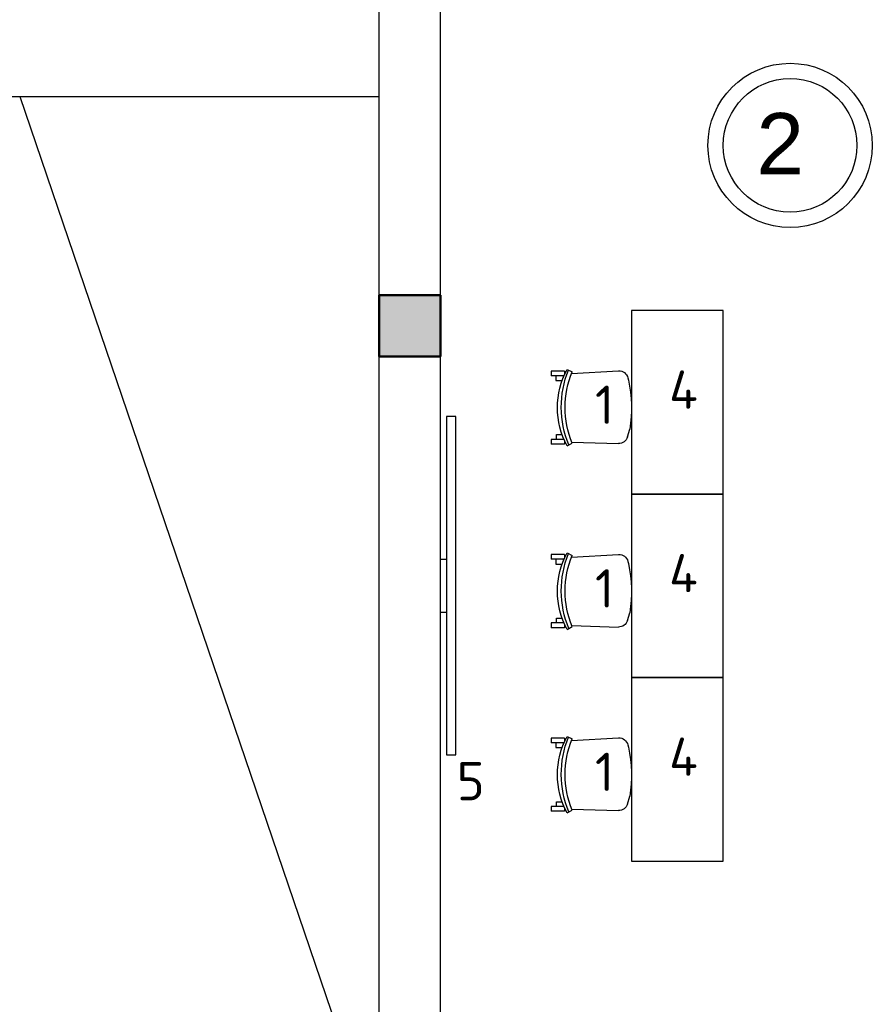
# Model space of a CAD drawing. Header units: millimetres. Extents: x 151654 to 877351, y 70322 to 154322.
# Tile 107 of 173: x 368902 to 374474, y 93218 to 99656. Entities that reach past the tile are written whole.
import ezdxf

# ---------------------------------------------------------------- set-up
doc = ezdxf.new("R2010")
doc.units = ezdxf.units.MM
doc.layers.add('kolonn', color=7, linetype='Continuous')
doc.layers.add('Tech_equipment_001', color=3, linetype='Continuous', lineweight=30)
doc.layers.add('технологич.о', color=152, linetype='Continuous', lineweight=30)
doc.styles.add('GOST', font='isocpeur.ttf')
doc.styles.get("Standard").update_dxf_attribs({"font": 'arial.ttf'})

# ---------------------------------------------------------------- blocks, each defined once
blk = doc.blocks.new('ghsdd')
at = {"ltscale": 50, "true_color": 0x757575}
h = blk.add_hatch(color=8, dxfattribs=at)
h.paths.add_polyline_path([(0, 200), (-200, 200), (-200, 0), (0, 0)])
h.paths.add_polyline_path([(200, 0), (200, 200), (0, 200), (0, 0)])
h.paths.add_polyline_path([(0, 0), (-200, 0), (-200, -200), (0, -200)])
h.paths.add_polyline_path([(0, 0), (0, -200), (200, -200), (200, 0)])
at = {"lineweight": 50, "ltscale": 50}
blk.add_lwpolyline([(200, 200), (200, -200), (-200, -200), (-200, 200), (200, 200)], dxfattribs=at)
blk = doc.blocks.new('superkomfortchair 2')
at = {"layer": 'технологич.о', "linetype": 'Continuous'}
for p, q in [((-239.2, -32.01), (-239.2, 55.695)), ((-239.2, 55.695), (-208, 55.695)), ((-208, -28.902), (-208, 55.695)), ((-208, 25.149), (-176.8, 25.149)), ((-176.8, 25.149), (-176.8, -16.449)), ((208, 20.149), (176.8, 20.149)), ((176.8, 20.149), (176.8, -17.679)), ((208, -28.451), (208, 55.695)), ((208, 55.695), (239.2, 55.695)), ((239.2, -32.01), (239.2, 55.695)), ((-249.58336, -49.416), (-233.80448, -80.984)), ((-239.2, -32.01), (-214.95656, -32.01)), ((-208, -23.451), (-195.0676, -23.451)), ((216.62264, -32.01), (239.2, -32.01)), ((249.79032, -50.487), (231.5248, -82.322)), ((-222.58288, -76.582), (-240.46048, -385.443)), ((225.59576, -79.924), (234.65, -384.913)), ((-194.47064, -446.69), (-180.09368, -450.434)), ((191.47336, -443.715), (141.24136, -459.332))]:
    blk.add_line(p, q, dxfattribs=at)
for centre, major_axis, start_param, end_param in [((-0.86112, -466.333), (-499.8656, 0), 4.187126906, 5.2331917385), ((-4.36904, -598.93), (-611.75504, 0), 4.2951139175, 5.1170365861), ((-2.782, -609.946), (-596.65944, 0), 4.3088252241, 5.1099732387), ((-178.1572, -388.777), (-62.4, 0), 6.2275878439, 7.5894769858), ((172.27496, -386.625), (-62.4, 0), 1.8835191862, 3.1701305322), ((5.6784, 383.421), (-886.88392, 0), 1.3597668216, 1.7242509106)]:
    blk.add_ellipse(centre, major_axis=major_axis, ratio=0.9615384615, start_param=start_param, end_param=end_param, dxfattribs=at)

msp = doc.modelspace()

# ---------------------------------------------------------------- linework, layer by layer
at = {"lineweight": 30}
for p, q in [((371251.5, 92254.5), (371251.5, 102204.5)), ((371651.5, 92654.5), (371651.5, 100454.5))]:
    msp.add_line(p, q, dxfattribs=at)
for p, q in [((368451.5, 99154.5), (371251.5, 99154.5)), ((368901.5, 99154.5), (371251.5, 92254.5))]:
    msp.add_line(p, q)
at = {"ltscale": 100}
msp.add_lwpolyline([(371751.9, 97060.7), (371691.5, 97060.7), (371691.5, 94848.3), (371751.9, 94848.3)], close=True, dxfattribs=at)
at = {"color": 1}
for radius in [537, 437]:
    msp.add_circle((373936.8, 98833.8), radius, dxfattribs=at)
at = {"layer": 'Tech_equipment_001', "color": 152}
msp.add_lwpolyline([(371691.5, 95779.5), (371651.5, 95779.5), (371651.5, 96129.5), (371691.5, 96129.5)], close=True, dxfattribs=at)
at = {"layer": 'технологич.о', "ltscale": 2}
for points in [[(372899.3, 97754.5), (372899.3, 96554.5), (373499.3, 96554.5), (373499.3, 97754.5)], [(372899.3, 96554.5), (372899.3, 95354.5), (373499.3, 95354.5), (373499.3, 96554.5)], [(372899.3, 95354.5), (372899.3, 94154.5), (373499.3, 94154.5), (373499.3, 95354.5)]]:
    msp.add_lwpolyline(points, close=True, dxfattribs=at)

# ---------------------------------------------------------------- block references
at = {"layer": 'kolonn'}
msp.add_blockref('ghsdd', (371451.5, 97654.5), dxfattribs=at)
at = {"layer": 'технологич.о', "lineweight": 25, "xscale": -1, "rotation": 89.95536156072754}
for p in [(372430.2, 97119.5), (372430.2, 95919.5), (372430.2, 94719.5)]:
    msp.add_blockref('superkomfortchair 2', p, dxfattribs=at)

# ---------------------------------------------------------------- texts
at = {"color": 1}
msp.add_text('2', height=400, dxfattribs=at).set_placement((373716.8, 98645.3))
at = {"style": 'GOST'}
for s, p in [('4', (373145.5, 97112.3, 11.2)), ('1', (372661.6, 97012.9, 11.2)), ('4', (373145.5, 95912.3, 11.2)), ('1', (372661.6, 95812.9, 11.2)), ('4', (373145.5, 94712.3, 11.2)), ('1', (372661.6, 94612.9, 11.2)), ('5', (371758.1, 94552.1))]:
    msp.add_text(s, height=250, dxfattribs=at).set_placement(p)

doc.saveas('drawing.dxf')
